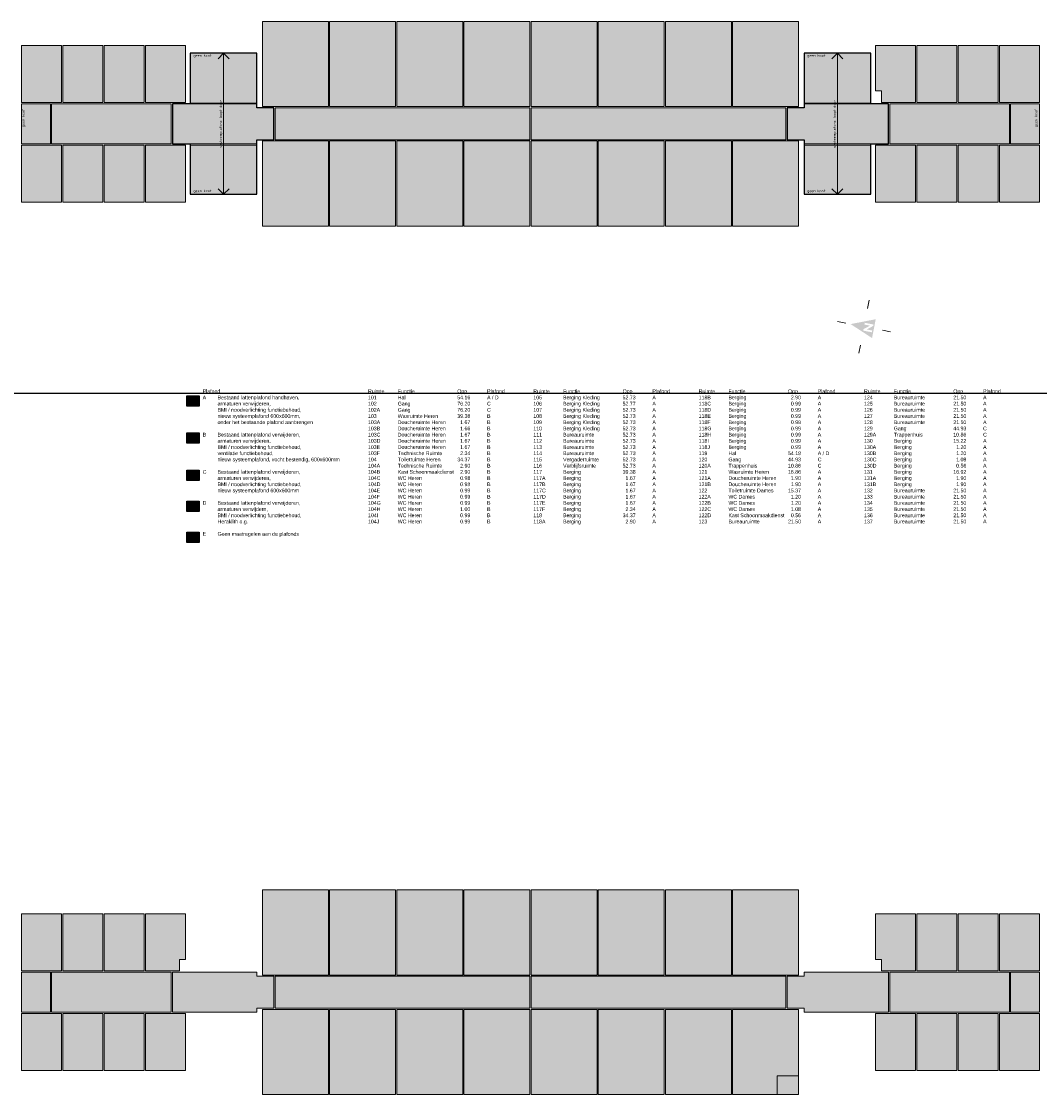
# Model space of a CAD drawing. Extents: x 362177 to 5000048, y 157834 to 733119.
# Tile 151 of 151: x 4901528 to 5000048, y 291969 to 395759. Entities that reach past the tile are written whole.
import ezdxf
from ezdxf.enums import TextEntityAlignment as Align

# ---------------------------------------------------------------- set-up
doc = ezdxf.new("R2010")
doc.units = 0
doc.set_wipeout_variables(frame=1)
doc.layers.get('DEFPOINTS').update_dxf_attribs({"color": 255})
doc.layers.add('A--T$1A-_F123-_0_18MM', color=1, linetype='Continuous')
doc.layers.add('X-L0_C_plafondafwerking', color=7, linetype='Continuous')
doc.layers.add('X-L0_C_afwerking', color=7, linetype='Continuous', lineweight=5)
doc.styles.add('DVD_VBC_Arial', font='arial.ttf')
doc.styles.add('T25', font='ISO3098.shx')

# ---------------------------------------------------------------- blocks, each defined once
blk = doc.blocks.new('DVDVB_05_-S-_noordpijl1191')
at = {"color": 7, "linetype": 'Continuous', "lineweight": 13}
for p, q in [((0, 13.04), (0, 9.04)), ((-13.04, -0.01), (-9.04, -0.01)), ((13.04, -0.01), (9.04, -0.01)), ((0, -13.05), (0, -9.05))]:
    blk.add_line(p, q, dxfattribs=at)
at = {"color": 7, "linetype": 'Continuous', "lineweight": 0, "extrusion": (0, 0, -1)}
blk.add_solid([(4.64, -4.86), (0, 6.62), (-4.64, -4.86)], dxfattribs=at)
blk.add_wipeout([(-1.92, 0), (-1.2, 0), (1.06, -2.75), (1.06, 0), (1.92, 0), (1.92, -4.27), (1.21, -4.27), (-1.06, -1.51), (-1.06, -4.27), (-1.92, -4.27)])

msp = doc.modelspace()

# ---------------------------------------------------------------- hatches: boundary and pattern name
at = {"layer": 'X-L0_C_plafondafwerking', "transparency": 33554559}
h = msp.add_hatch(color=31, dxfattribs=at)
h.dxf.hatch_style = 1
h.paths.add_polyline_path([(4931228, 395759), (4924846, 395759), (4924846, 387524), (4931228, 387524)])
h = msp.add_hatch(color=51, dxfattribs=at)
h.dxf.hatch_style = 1
h.paths.add_polyline_path([(4931348, 387525), (4937733, 387525), (4937733, 395759), (4931348, 395759)])
h = msp.add_hatch(color=51, dxfattribs=at)
h.dxf.hatch_style = 1
h.paths.add_polyline_path([(4944228, 395759), (4937848, 395759), (4937848, 387524), (4944228, 387524)])
h = msp.add_hatch(color=51, dxfattribs=at)
h.dxf.hatch_style = 1
h.paths.add_polyline_path([(4944348, 387524), (4950728, 387524), (4950728, 395759), (4944348, 395759)])
h = msp.add_hatch(color=51, dxfattribs=at)
h.dxf.hatch_style = 1
h.paths.add_polyline_path([(4957228, 395759), (4950848, 395759), (4950848, 387524), (4957228, 387524)])
h = msp.add_hatch(color=51, dxfattribs=at)
h.dxf.hatch_style = 1
h.paths.add_polyline_path([(4963728, 395759), (4957348, 395759), (4957348, 387524), (4963728, 387524)])
h = msp.add_hatch(color=51, dxfattribs=at)
h.dxf.hatch_style = 1
h.paths.add_polyline_path([(4963848, 387524), (4970228, 387524), (4970228, 395759), (4963848, 395759)])
h = msp.add_hatch(color=51, dxfattribs=at)
h.dxf.hatch_style = 1
h.paths.add_polyline_path([(4970348, 387524), (4976727, 387524), (4976727, 395759), (4970348, 395759)])
h = msp.add_hatch(color=51, dxfattribs=at)
h.dxf.hatch_style = 1
h.paths.add_polyline_path([(4905408, 393434), (4901528, 393434), (4901528, 387924), (4905408, 387924)])
h = msp.add_hatch(color=51, dxfattribs=at)
h.dxf.hatch_style = 1
h.paths.add_polyline_path([(4909408, 393434), (4905528, 393434), (4905528, 387924), (4909408, 387924)])
h = msp.add_hatch(color=51, dxfattribs=at)
h.dxf.hatch_style = 1
h.paths.add_polyline_path([(4909528, 387924), (4913408, 387924), (4913408, 393434), (4909528, 393434)])
h = msp.add_hatch(color=51, dxfattribs=at)
h.dxf.hatch_style = 1
h.paths.add_polyline_path([(4913528, 387924), (4917408, 387924), (4917408, 393434), (4913528, 393434)])
h = msp.add_hatch(color=51, dxfattribs=at)
h.dxf.hatch_style = 1
h.paths.add_polyline_path([(4988048, 393434), (4984168, 393434), (4984168, 389034), (4984748, 389034), (4984748, 387924), (4985548, 387924), (4988048, 387924)])
h = msp.add_hatch(color=51, dxfattribs=at)
h.dxf.hatch_style = 1
h.paths.add_polyline_path([(4988168, 387924), (4992048, 387924), (4992048, 393434), (4988168, 393434)])
h = msp.add_hatch(color=51, dxfattribs=at)
h.dxf.hatch_style = 1
h.paths.add_polyline_path([(4992168, 387924), (4996048, 387924), (4996048, 393434), (4992168, 393434)])
h = msp.add_hatch(color=51, dxfattribs=at)
h.dxf.hatch_style = 1
h.paths.add_polyline_path([(5000048, 393434), (4996168, 393434), (4996168, 387924), (5000048, 387924)])
h = msp.add_hatch(color=51, dxfattribs=at)
h.dxf.hatch_style = 1
h.paths.add_polyline_path([(4917868, 387854), (4924308, 387854), (4924308, 392679), (4917868, 392679)])
h = msp.add_hatch(color=51, dxfattribs=at)
h.dxf.hatch_style = 1
h.paths.add_polyline_path([(4983708, 392679), (4977268, 392679), (4977268, 387854), (4983708, 387854)])
h = msp.add_hatch(color=103, dxfattribs=at)
h.dxf.hatch_style = 1
h.paths.add_polyline_path([(4904328, 387804), (4901528, 387804), (4901528, 383924), (4904328, 383924)])
h = msp.add_hatch(color=103, dxfattribs=at)
h.dxf.hatch_style = 1
h.paths.add_polyline_path([(4916028, 383924), (4916028, 387804), (4904448, 387804), (4904448, 383924)])
h = msp.add_hatch(color=131, dxfattribs=at)
h.dxf.hatch_style = 1
h.paths.add_polyline_path([(4924306, 383926.4), (4924306, 384320), (4925948, 384320), (4925948, 387404), (4924308, 387404), (4924308, 387804), (4916148, 387804), (4916148, 383924)])
h = msp.add_hatch(color=103, dxfattribs=at)
h.dxf.hatch_style = 1
h.paths.add_polyline_path([(4950728, 384314), (4950728, 387404), (4926068, 387404), (4926068, 384314)])
h = msp.add_hatch(color=103, dxfattribs=at)
h.dxf.hatch_style = 1
h.paths.add_polyline_path([(4975508, 384314), (4975508, 387404), (4950848, 387404), (4950848, 384314)])
h = msp.add_hatch(color=131, dxfattribs=at)
h.dxf.hatch_style = 1
h.paths.add_polyline_path([(4977268, 384314), (4977268, 383924), (4985428, 383924), (4985428, 387804), (4983708, 387804), (4977268, 387804), (4977268, 387404), (4975628, 387404), (4975628, 384314)])
h = msp.add_hatch(color=103, dxfattribs=at)
h.dxf.hatch_style = 1
h.paths.add_polyline_path([(4985548, 387804), (4985548, 383924), (4997128, 383924), (4997128, 387804)])
h = msp.add_hatch(color=103, dxfattribs=at)
h.dxf.hatch_style = 1
h.paths.add_polyline_path([(5000048, 387804), (4997248, 387804), (4997248, 383924), (5000048, 383924)])
h = msp.add_hatch(color=31, dxfattribs=at)
h.dxf.hatch_style = 1
h.paths.add_polyline_path([(4924848, 375969), (4931228, 375969), (4931228, 384204), (4924848, 384204)])
h = msp.add_hatch(color=51, dxfattribs=at)
h.dxf.hatch_style = 1
h.paths.add_polyline_path([(4931348, 375969), (4937728, 375969), (4937728, 384204), (4931348, 384204)])
h = msp.add_hatch(color=51, dxfattribs=at)
h.dxf.hatch_style = 1
h.paths.add_polyline_path([(4944228, 384204), (4937848, 384204), (4937848, 375969), (4944228, 375969)])
h = msp.add_hatch(color=51, dxfattribs=at)
h.dxf.hatch_style = 1
h.paths.add_polyline_path([(4944348, 375969), (4950728, 375969), (4950728, 384204), (4944348, 384204)])
h = msp.add_hatch(color=51, dxfattribs=at)
h.dxf.hatch_style = 1
h.paths.add_polyline_path([(4957228, 384204), (4950848, 384204), (4950848, 375969), (4957228, 375969)])
h = msp.add_hatch(color=51, dxfattribs=at)
h.dxf.hatch_style = 1
h.paths.add_polyline_path([(4957348, 375969), (4963728, 375969), (4963728, 384204), (4957348, 384204)])
h = msp.add_hatch(color=51, dxfattribs=at)
h.dxf.hatch_style = 1
h.paths.add_polyline_path([(4963848, 375969), (4970228, 375969), (4970228, 384204), (4963848, 384204)])
h = msp.add_hatch(color=51, dxfattribs=at)
h.dxf.hatch_style = 1
h.paths.add_polyline_path([(4970348, 375969), (4976728, 375969), (4976728, 384204), (4970348, 384204)])
h = msp.add_hatch(color=51, dxfattribs=at)
h.dxf.hatch_style = 1
h.paths.add_polyline_path([(4905408, 383804), (4901528, 383804), (4901528, 378294), (4905408, 378294)])
h = msp.add_hatch(color=51, dxfattribs=at)
h.dxf.hatch_style = 1
h.paths.add_polyline_path([(4905528, 378294), (4909408, 378294), (4909408, 383804), (4905528, 383804)])
h = msp.add_hatch(color=51, dxfattribs=at)
h.dxf.hatch_style = 1
h.paths.add_polyline_path([(4913408, 383804), (4909528, 383804), (4909528, 378294), (4913408, 378294)])
h = msp.add_hatch(color=51, dxfattribs=at)
h.dxf.hatch_style = 1
h.paths.add_polyline_path([(4913528, 378294), (4917408, 378294), (4917408, 383804), (4913528, 383804)])
h = msp.add_hatch(color=51, dxfattribs=at)
h.dxf.hatch_style = 1
h.paths.add_polyline_path([(4924306.2, 383804), (4917868, 383804), (4917868, 379051), (4924308, 379051)])
h = msp.add_hatch(color=51, dxfattribs=at)
h.dxf.hatch_style = 1
h.paths.add_polyline_path([(4983708, 383804), (4977268, 383804), (4977268, 379049), (4983708, 379049)])
h = msp.add_hatch(color=51, dxfattribs=at)
h.dxf.hatch_style = 1
h.paths.add_polyline_path([(4984168, 378294), (4988048, 378294), (4988048, 383804), (4984168, 383804)])
h = msp.add_hatch(color=51, dxfattribs=at)
h.dxf.hatch_style = 1
h.paths.add_polyline_path([(4988168, 378294), (4992048, 378294), (4992048, 383804), (4988168, 383804)])
h = msp.add_hatch(color=51, dxfattribs=at)
h.dxf.hatch_style = 1
h.paths.add_polyline_path([(4996048, 383804), (4992168, 383804), (4992168, 378294), (4996048, 378294)])
h = msp.add_hatch(color=51, dxfattribs=at)
h.dxf.hatch_style = 1
h.paths.add_polyline_path([(4996168, 378294), (5000048, 378294), (5000048, 383804), (4996168, 383804)])
h = msp.add_hatch(color=51, dxfattribs=at)
h.dxf.hatch_style = 1
h.paths.add_polyline_path([(4917535, 358560.7), (4918735, 358560.7), (4918735, 359560.7), (4917535, 359560.7)])
h = msp.add_hatch(color=31, dxfattribs=at)
h.dxf.hatch_style = 1
h.paths.add_polyline_path([(4917535, 355960.7), (4918735, 355960.7), (4918735, 354960.7), (4917535, 354960.7)])
h = msp.add_hatch(color=103, dxfattribs=at)
h.dxf.hatch_style = 1
h.paths.add_polyline_path([(4917535, 352360.7), (4918735, 352360.7), (4918735, 351360.7), (4917535, 351360.7)])
h = msp.add_hatch(color=131, dxfattribs=at)
h.dxf.hatch_style = 1
h.paths.add_polyline_path([(4917535, 349360.7), (4918735, 349360.7), (4918735, 348360.7), (4917535, 348360.7)])
h = msp.add_hatch(color=211, dxfattribs=at)
h.dxf.hatch_style = 1
h.paths.add_polyline_path([(4917535, 346360.7), (4918735, 346360.7), (4918735, 345360.7), (4917535, 345360.7)])
h = msp.add_hatch(color=31, dxfattribs=at)
h.dxf.hatch_style = 1
h.paths.add_polyline_path([(4931228, 303524), (4931228, 311759), (4924848, 311759), (4924848, 303524)])
h = msp.add_hatch(color=51, dxfattribs=at)
h.dxf.hatch_style = 1
h.paths.add_polyline_path([(4931348, 303524), (4937733, 303524), (4937733, 311759), (4931348, 311759)])
h = msp.add_hatch(color=51, dxfattribs=at)
h.dxf.hatch_style = 1
h.paths.add_polyline_path([(4944228, 311759), (4937848, 311759), (4937848, 303524), (4944228, 303524)])
h = msp.add_hatch(color=51, dxfattribs=at)
h.dxf.hatch_style = 1
h.paths.add_polyline_path([(4944348, 303524), (4950728, 303524), (4950728, 311759), (4944348, 311759)])
h = msp.add_hatch(color=51, dxfattribs=at)
h.dxf.hatch_style = 1
h.paths.add_polyline_path([(4950848, 303524), (4957228, 303524), (4957228, 311759), (4950848, 311759)])
h = msp.add_hatch(color=51, dxfattribs=at)
h.dxf.hatch_style = 1
h.paths.add_polyline_path([(4963728, 311759), (4957348, 311759), (4957348, 303524), (4963728, 303524)])
h = msp.add_hatch(color=51, dxfattribs=at)
h.dxf.hatch_style = 1
h.paths.add_polyline_path([(4970228, 311759), (4963848, 311759), (4963848, 303524), (4970228, 303524)])
h = msp.add_hatch(color=51, dxfattribs=at)
h.dxf.hatch_style = 1
h.paths.add_polyline_path([(4970348, 303524), (4976728, 303524), (4976728, 311759), (4970348, 311759)])
h = msp.add_hatch(color=51, dxfattribs=at)
h.dxf.hatch_style = 1
h.paths.add_polyline_path([(4905408, 309434), (4901528, 309434), (4901528, 303924), (4905408, 303924)])
h = msp.add_hatch(color=51, dxfattribs=at)
h.dxf.hatch_style = 1
h.paths.add_polyline_path([(4909408, 309434), (4905528, 309434), (4905528, 303924), (4909408, 303924)])
h = msp.add_hatch(color=51, dxfattribs=at)
h.dxf.hatch_style = 1
h.paths.add_polyline_path([(4909528, 303924), (4913408, 303924), (4913408, 309434), (4909528, 309434)])
h = msp.add_hatch(color=51, dxfattribs=at)
h.dxf.hatch_style = 1
h.paths.add_polyline_path([(4913528, 303924), (4916828, 303924), (4916828, 305034), (4917408, 305034), (4917408, 309434), (4913528, 309434)])
h = msp.add_hatch(color=31, dxfattribs=at)
h.dxf.hatch_style = 1
h.paths.add_polyline_path([(4988048, 309434), (4984168, 309434), (4984168, 305034), (4984748, 305034), (4984748, 303924), (4988048, 303924)])
h = msp.add_hatch(color=51, dxfattribs=at)
h.dxf.hatch_style = 1
h.paths.add_polyline_path([(4988168, 303924), (4992048, 303924), (4992048, 309434), (4988168, 309434)])
h = msp.add_hatch(color=51, dxfattribs=at)
h.dxf.hatch_style = 1
h.paths.add_polyline_path([(4992168, 303924), (4996048, 303924), (4996048, 309434), (4992168, 309434)])
h = msp.add_hatch(color=51, dxfattribs=at)
h.dxf.hatch_style = 1
h.paths.add_polyline_path([(4996168, 303924), (5000048, 303924), (5000048, 309434), (4996168, 309434)])
h = msp.add_hatch(color=103, dxfattribs=at)
h.dxf.hatch_style = 1
h.paths.add_polyline_path([(4904328, 303804), (4901528, 303804), (4901528, 299924), (4904328, 299924)])
h = msp.add_hatch(color=103, dxfattribs=at)
h.dxf.hatch_style = 1
h.paths.add_polyline_path([(4916028, 299924), (4916028, 303804), (4904448, 303804), (4904448, 299924)])
h = msp.add_hatch(color=131, dxfattribs=at)
h.dxf.hatch_style = 1
h.paths.add_polyline_path([(4916148, 303804), (4916148, 299924), (4924311, 299924), (4924311, 300324), (4925948, 300324), (4925948, 303404), (4924318, 303404), (4924318, 303804)])
h = msp.add_hatch(color=103, dxfattribs=at)
h.dxf.hatch_style = 1
h.paths.add_polyline_path([(4950728, 300324), (4950728, 303404), (4926068, 303404), (4926068, 300324)])
h = msp.add_hatch(color=103, dxfattribs=at)
h.dxf.hatch_style = 1
h.paths.add_polyline_path([(4975508, 300324), (4975508, 303404), (4950848, 303404), (4950848, 300324)])
h = msp.add_hatch(color=131, dxfattribs=at)
h.dxf.hatch_style = 1
h.paths.add_polyline_path([(4985428, 299924), (4985428, 303804), (4977268, 303804), (4977268, 303404), (4975628, 303404), (4975628, 300324), (4977268, 300324), (4977268, 299924)])
h = msp.add_hatch(color=103, dxfattribs=at)
h.dxf.hatch_style = 1
h.paths.add_polyline_path([(4985548, 299924), (4997128, 299924), (4997128, 303804), (4985548, 303804)])
h = msp.add_hatch(color=103, dxfattribs=at)
h.dxf.hatch_style = 1
h.paths.add_polyline_path([(5000048, 303804), (4997248, 303804), (4997248, 299924), (5000048, 299924)])
h = msp.add_hatch(color=31, dxfattribs=at)
h.dxf.hatch_style = 1
h.paths.add_polyline_path([(4931228, 300204), (4924848, 300204), (4924848, 291969), (4931228, 291969)])
h = msp.add_hatch(color=51, dxfattribs=at)
h.dxf.hatch_style = 1
h.paths.add_polyline_path([(4937728, 300204), (4931348, 300204), (4931348, 291969), (4937728, 291969)])
h = msp.add_hatch(color=51, dxfattribs=at)
h.dxf.hatch_style = 1
h.paths.add_polyline_path([(4937848, 291969), (4944228, 291969), (4944228, 300204), (4937848, 300204)])
h = msp.add_hatch(color=51, dxfattribs=at)
h.dxf.hatch_style = 1
h.paths.add_polyline_path([(4944348, 291969), (4950728, 291969), (4950728, 300204), (4944348, 300204)])
h = msp.add_hatch(color=51, dxfattribs=at)
h.dxf.hatch_style = 1
h.paths.add_polyline_path([(4957228, 300204), (4950848, 300204), (4950848, 291969), (4957228, 291969)])
h = msp.add_hatch(color=51, dxfattribs=at)
h.dxf.hatch_style = 1
h.paths.add_polyline_path([(4957348, 300204), (4957348, 291969), (4963728, 291969), (4963728, 300204)])
h = msp.add_hatch(color=51, dxfattribs=at)
h.dxf.hatch_style = 1
h.paths.add_polyline_path([(4963848, 291969), (4970228, 291969), (4970228, 300204), (4963848, 300204)])
h = msp.add_hatch(color=51, dxfattribs=at)
h.dxf.hatch_style = 1
h.paths.add_polyline_path([(4970348, 291969), (4970348, 300204), (4976728, 300204), (4976728, 293784), (4974648, 293784), (4974648, 291969)])
h = msp.add_hatch(color=51, dxfattribs=at)
h.dxf.hatch_style = 1
h.paths.add_polyline_path([(4901528, 294294), (4905408, 294294), (4905408, 299804), (4901528, 299804)])
h = msp.add_hatch(color=51, dxfattribs=at)
h.dxf.hatch_style = 1
h.paths.add_polyline_path([(4909408, 299804), (4905528, 299804), (4905528, 294294), (4909408, 294294)])
h = msp.add_hatch(color=51, dxfattribs=at)
h.dxf.hatch_style = 1
h.paths.add_polyline_path([(4913408, 294294), (4913408, 299804), (4909528, 299804), (4909528, 294294)])
h = msp.add_hatch(color=51, dxfattribs=at)
h.dxf.hatch_style = 1
h.paths.add_polyline_path([(4913528, 294294), (4917408, 294294), (4917408, 299804), (4913528, 299804)])
h = msp.add_hatch(color=51, dxfattribs=at)
h.dxf.hatch_style = 1
h.paths.add_polyline_path([(4988048, 294294), (4988048, 299804), (4984168, 299804), (4984168, 294294)])
h = msp.add_hatch(color=51, dxfattribs=at)
h.dxf.hatch_style = 1
h.paths.add_polyline_path([(4992048, 294294), (4992048, 299804), (4988168, 299804), (4988168, 294294)])
h = msp.add_hatch(color=51, dxfattribs=at)
h.dxf.hatch_style = 1
h.paths.add_polyline_path([(4992168, 294294), (4996048, 294294), (4996048, 299804), (4992168, 299804)])
h = msp.add_hatch(color=51, dxfattribs=at)
h.dxf.hatch_style = 1
h.paths.add_polyline_path([(4996168, 294294), (5000048, 294294), (5000048, 299804), (4996168, 299804)])
h = msp.add_hatch(color=31, dxfattribs=at)
h.dxf.hatch_style = 1
h.paths.add_polyline_path([(4974648, 293784), (4974648, 291969), (4976728, 291969), (4976728, 293784)])

# ---------------------------------------------------------------- linework, layer by layer
at = {"flags": 128}
for points in [[(4924308, 392679), (4917868, 392679), (4917868, 387804), (4916148, 387804), (4916148, 383924), (4917868, 383924), (4917868, 379051), (4924308, 379051), (4924306, 384320), (4925948, 384320), (4925948, 387404), (4924308, 387404)], [(4977268, 392679), (4977268, 387404), (4975628, 387404), (4975628, 384314), (4977268, 384314), (4977268, 379049), (4983708, 379049), (4983708, 383924), (4985428, 383924), (4985428, 387804), (4983708, 387804), (4983708, 392679)]]:
    msp.add_lwpolyline(points, close=True, dxfattribs=at)
for points in [[(4917535, 359560.7), (4918735, 359560.7), (4918735, 358560.7), (4917535, 358560.7)], [(4917535, 355960.7), (4918735, 355960.7), (4918735, 354960.7), (4917535, 354960.7)], [(4917535, 352360.7), (4918735, 352360.7), (4918735, 351360.7), (4917535, 351360.7)], [(4917535, 349360.7), (4918735, 349360.7), (4918735, 348360.7), (4917535, 348360.7)], [(4917535, 346360.7), (4918735, 346360.7), (4918735, 345360.7), (4917535, 345360.7)]]:
    msp.add_lwpolyline(points, close=True)
at = {"layer": 'DEFPOINTS'}
msp.add_xline((570064, 359815), (1, 0), dxfattribs=at)
at = {"layer": 'X-L0_C_afwerking'}
for points in [[(4931228, 387524), (4924846, 387524), (4924846, 395759), (4931228, 395759)], [(4931348, 387525), (4937733, 387525), (4937733, 395759), (4931348, 395759)], [(4937848, 395759), (4944228, 395759), (4944228, 387524), (4937848, 387524)], [(4944348, 395759), (4950728, 395759), (4950728, 387524), (4944348, 387524)], [(4950848, 395759), (4957228, 395759), (4957228, 387524), (4950848, 387524)], [(4957348, 395759), (4963728, 395759), (4963728, 387524), (4957348, 387524)], [(4963848, 387524), (4970228, 387524), (4970228, 395759), (4963848, 395759)], [(4970348, 395759), (4976727, 395759), (4976727, 387524), (4970348, 387524)], [(4905528, 387924), (4909408, 387924), (4909408, 393434), (4905528, 393434)], [(4909528, 387924), (4913408, 387924), (4913408, 393434), (4909528, 393434)], [(4917408, 393434), (4913528, 393434), (4913528, 387924), (4917408, 387924)], [(4992048, 387924), (4988168, 387924), (4988168, 393434), (4992048, 393434)], [(4996048, 393434), (4992168, 393434), (4992168, 387924), (4996048, 387924)], [(5000048, 387924), (4996168, 387924), (4996168, 393434), (5000048, 393434)], [(4917868, 387854), (4924308, 387854), (4924308, 392679), (4917868, 392679)], [(4977268, 387854), (4983708, 387854), (4983708, 392679), (4977268, 392679)], [(4901528, 383924), (4904328, 383924), (4904328, 387804), (4901528, 387804)], [(4904448, 387804), (4916028, 387804), (4916028, 383924), (4904448, 383924)], [(4926068, 387404), (4950728, 387404), (4950728, 384314), (4926068, 384314)], [(4950848, 384314), (4975508, 384314), (4975508, 387404), (4950848, 387404)], [(4985548, 387804), (4997128, 387804), (4997128, 383924), (4985548, 383924)], [(4997248, 387804), (5000048, 387804), (5000048, 383924), (4997248, 383924)], [(4931228, 384204), (4924848, 384204), (4924848, 375969), (4931228, 375969)], [(4931348, 384204), (4937728, 384204), (4937728, 375969), (4931348, 375969)], [(4937848, 375969), (4944228, 375969), (4944228, 384204), (4937848, 384204)], [(4944348, 384204), (4950728, 384204), (4950728, 375969), (4944348, 375969)], [(4950848, 375969), (4957228, 375969), (4957228, 384204), (4950848, 384204)], [(4957348, 384204), (4963728, 384204), (4963728, 375969), (4957348, 375969)], [(4963848, 375969), (4970228, 375969), (4970228, 384204), (4963848, 384204)], [(4970348, 384204), (4976728, 384204), (4976728, 375969), (4970348, 375969)], [(4901528, 383804), (4905408, 383804), (4905408, 378294), (4901528, 378294)], [(4905528, 378294), (4909408, 378294), (4909408, 383804), (4905528, 383804)], [(4909528, 383804), (4913408, 383804), (4913408, 378294), (4909528, 378294)], [(4913528, 383804), (4917408, 383804), (4917408, 378294), (4913528, 378294)], [(4917868, 383804), (4924308, 383804), (4924308, 379051), (4917868, 379051)], [(4977268, 383804), (4983708, 383804), (4983708, 379049), (4977268, 379049)], [(4988048, 383804), (4984168, 383804), (4984168, 378294), (4988048, 378294)], [(4988168, 383804), (4992048, 383804), (4992048, 378294), (4988168, 378294)], [(4992168, 378294), (4996048, 378294), (4996048, 383804), (4992168, 383804)], [(4996168, 383804), (5000048, 383804), (5000048, 378294), (4996168, 378294)], [(4924848, 311759), (4931228, 311759), (4931228, 303524), (4924848, 303524)], [(4931348, 303524), (4937733, 303524), (4937733, 311759), (4931348, 311759)], [(4937848, 311759), (4944228, 311759), (4944228, 303524), (4937848, 303524)], [(4944348, 303524), (4950728, 303524), (4950728, 311759), (4944348, 311759)], [(4950848, 311759), (4957228, 311759), (4957228, 303524), (4950848, 303524)], [(4957348, 311759), (4963728, 311759), (4963728, 303524), (4957348, 303524)], [(4963848, 303524), (4970228, 303524), (4970228, 311759), (4963848, 311759)], [(4970348, 303524), (4976728, 303524), (4976728, 311759), (4970348, 311759)], [(4901528, 309434), (4905408, 309434), (4905408, 303924), (4901528, 303924)], [(4905528, 303924), (4909408, 303924), (4909408, 309434), (4905528, 309434)], [(4909528, 309434), (4913408, 309434), (4913408, 303924), (4909528, 303924)], [(4988168, 303924), (4992048, 303924), (4992048, 309434), (4988168, 309434)], [(4992168, 309434), (4996048, 309434), (4996048, 303924), (4992168, 303924)], [(4996168, 303924), (5000048, 303924), (5000048, 309434), (4996168, 309434)], [(4904328, 303804), (4901528, 303804), (4901528, 299924), (4904328, 299924)], [(4904448, 303804), (4916028, 303804), (4916028, 299924), (4904448, 299924)], [(4926068, 303404), (4950728, 303404), (4950728, 300324), (4926068, 300324)], [(4950848, 300324), (4975508, 300324), (4975508, 303404), (4950848, 303404)], [(4985548, 303804), (4997128, 303804), (4997128, 299924), (4985548, 299924)], [(4997248, 303804), (5000048, 303804), (5000048, 299924), (4997248, 299924)], [(4931228, 300204), (4924848, 300204), (4924848, 291969), (4931228, 291969)], [(4931348, 291969), (4937728, 291969), (4937728, 300204), (4931348, 300204)], [(4937848, 291969), (4944228, 291969), (4944228, 300204), (4937848, 300204)], [(4944348, 300204), (4950728, 300204), (4950728, 291969), (4944348, 291969)], [(4950848, 291969), (4957228, 291969), (4957228, 300204), (4950848, 300204)], [(4957348, 300204), (4963728, 300204), (4963728, 291969), (4957348, 291969)], [(4963848, 291969), (4970228, 291969), (4970228, 300204), (4963848, 300204)], [(4970348, 291969), (4970348, 300204), (4976728, 300204), (4976728, 293784), (4974648, 293784), (4974648, 291969)], [(4901528, 299804), (4905408, 299804), (4905408, 294294), (4901528, 294294)], [(4905528, 294294), (4909408, 294294), (4909408, 299804), (4905528, 299804)], [(4909528, 299804), (4913408, 299804), (4913408, 294294), (4909528, 294294)], [(4913528, 294294), (4917408, 294294), (4917408, 299804), (4913528, 299804)], [(4984168, 299804), (4988048, 299804), (4988048, 294294), (4984168, 294294)], [(4988168, 294294), (4992048, 294294), (4992048, 299804), (4988168, 299804)], [(4992168, 299804), (4996048, 299804), (4996048, 294294), (4992168, 294294)], [(4996168, 294294), (5000048, 294294), (5000048, 299804), (4996168, 299804)], [(4974648, 293784), (4976728, 293784), (4976728, 291969), (4974648, 291969)]]:
    msp.add_lwpolyline(points, close=True, dxfattribs=at)
at = {"layer": 'X-L0_C_afwerking', "flags": 128}
for points in [[(4901528, 393434), (4905408, 393434), (4905408, 387924), (4901528, 387924)], [(4985548, 387924), (4988048, 387924), (4988048, 393434), (4984168, 393434), (4984168, 389034), (4984748, 389034), (4984748, 387924)], [(4916148, 383924), (4924306, 383926.4), (4924306, 384320), (4925948, 384320), (4925948, 387404), (4924308, 387404), (4924308, 387804), (4916148, 387804)], [(4975628, 387404), (4975628, 384314), (4977268, 384314), (4977268, 383924), (4985428, 383924), (4985428, 387804), (4977268, 387804), (4977268, 387404)], [(4913528, 303924), (4916828, 303924), (4916828, 305034), (4917408, 305034), (4917408, 309434), (4913528, 309434)], [(4984748, 303924), (4984748, 305034), (4984168, 305034), (4984168, 309434), (4988048, 309434), (4988048, 303924)], [(4916148, 303804), (4924318, 303804), (4924318, 303404), (4925948, 303404), (4925948, 300324), (4924311, 300324), (4924311, 299924), (4916148, 299924)], [(4985428, 303804), (4977268, 303804), (4977268, 303404), (4975628, 303404), (4975628, 300324), (4977268, 300324), (4977268, 299924), (4985428, 299924)]]:
    msp.add_lwpolyline(points, close=True, dxfattribs=at)
for points in [[(4921088, 392679), (4920557.7, 392148.7)], [(4921088, 392679), (4921088, 379051)], [(4921088, 392679), (4921618.3, 392148.7)], [(4980488, 392679), (4979957.7, 392148.7)], [(4980488, 392679), (4981018.3, 392148.7)], [(4980488, 392679), (4980488, 379049)], [(4921088, 379049), (4920557.7, 379579.3)], [(4921088, 379049), (4921618.3, 379579.3)], [(4980488, 379049), (4979957.7, 379579.3)], [(4980488, 379049), (4981018.3, 379579.3)]]:
    msp.add_lwpolyline(points, dxfattribs=at)

# ---------------------------------------------------------------- block references
at = {"layer": 'X-L0_C_afwerking', "xscale": 200.0000000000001, "yscale": 200.0000000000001, "rotation": 79}
msp.add_blockref('DVDVB_05_-S-_noordpijl1191', (4983064, 366234), dxfattribs=at)

# ---------------------------------------------------------------- texts
at = {"char_height": 360, "attachment_point": 1, "style": 'DVD_VBC_Arial'}
for s, width, heights, insert in [('Plafond\\PA^IBestaand lattenplafond handhaven,\\P^Iarmaturen verwijderen,\\P^IBMI / noodverlichting functiebehoud,\\P^Inieuw systeemplafond 600x600mm,\\P^Ionder het bestaande plafond aanbrengen\\P\\PB^IBestaand lattenplafond verwijderen,\\P^Iarmaturen verwijderen,\\P^IBMI / noodverlichting functiebehoud,\\P^Iventilatie functiebehoud,\\P^Inieuw systeemplafond, vocht bestendig, 600x600mm\\P\\PC ^IBestaand lattenplafond verwijderen,\\P^Iarmaturen verwijderen,\\P^IBMI / noodverlichting functiebehoud,\\P^Inieuw systeemplafond 600x600mm\\P\\PD^IBestaand lattenplafond verwijderen,\\P^Iarmaturen verwijdern,\\P^IBMI / noodverlichting functiebehoud,\\P^IHeraklith o.g.\\P\\PE^IGeen maatregelen aan de plafonds', 13509.254, [0], (4919064, 360175)), ('Ruimte^IFunctie^I^I^IOpp.^I^IPlafond\\P101 ^I^IHal ^I^I^I^I54.16^I^IA / D\\P102 ^I^IGang ^I^I^I^I76.20^I^IC\\P102A ^I^IGang ^I^I^I^I76.20^I^IC\\P103 ^I^IWasruimte Heren ^I^I39.38^I^IB\\P103A ^I^IDoucheruimte Heren ^I  1.67^I^IB\\P103B ^I^IDoucheruimte Heren ^I  1.66^I^IB\\P103C ^I^IDoucheruimte Heren ^I  1.67^I^IB\\P103D ^I^IDoucheruimte Heren ^I  1.67^I^IB\\P103E ^I^IDoucheruimte Heren ^I  1.67^I^IB\\P103F ^I^ITechnische Ruimte ^I  2.34^I^IB\\P104 ^I^IToiletruimte Heren ^I^I34.37^I^IB\\P104A ^I^ITechnische Ruimte ^I  2.90^I^IB\\P104B ^I^IKast Schoonmaakdienst ^I  2.90^I^IB\\P104C ^I^IWC Heren ^I^I^I  0.98^I^IB\\P104D ^I^IWC Heren ^I^I^I  0.98^I^IB\\P104E ^I^IWC Heren ^I^I^I  0.99^I^IB\\P104F ^I^IWC Heren ^I^I^I  0.99^I^IB\\P104G ^I^IWC Heren ^I^I^I  0.99^I^IB\\P104H ^I^IWC Heren ^I^I^I  1.00^I^IB\\P104I ^I^IWC Heren ^I^I^I  0.99^I^IB\\P104J ^I^IWC Heren ^I^I^I  0.99^I^IB', 13843.335, [0], (4935064, 360175)), ('Ruimte^IFunctie^I^I^IOpp.^I^IPlafond\\P105 ^I^IBerging Kleding ^I^I52.73^I^IA\\P106 ^I^IBerging Kleding ^I^I52.77^I^IA\\P107 ^I^IBerging Kleding ^I^I52.73^I^IA\\P108 ^I^IBerging Kleding ^I^I52.73^I^IA\\P109 ^I^IBerging Kleding ^I^I52.73^I^IA\\P110 ^I^IBerging Kleding ^I^I52.73^I^IA\\P111 ^I^IBureauruimte ^I^I52.73^I^IA\\P112 ^I^IBureauruimte ^I^I52.73^I^IA\\P113 ^I^IBureauruimte ^I^I52.73^I^IA\\P114 ^I^IBureauruimte ^I^I52.73^I^IA\\P115 ^I^IVergaderruimte ^I^I52.73^I^IA\\P116 ^I^IVerblijfsruimte ^I^I52.73^I^IA\\P117 ^I^IBerging^I^I^I39.38^I^IA\\P117A ^I^IBerging^I^I ^I  1.67^I^IA\\P117B ^I^IBerging^I^I ^I  1.67^I^IA\\P117C ^I^IBerging^I^I ^I  1.67^I^IA\\P117D ^I^IBerging^I^I^I  1.67^I^IA\\P117E ^I^IBerging^I^I ^I  1.67^I^IA\\P117F ^I^IBerging^I^I ^I  2.34^I^IA\\P118 ^I^IBerging^I^I^I34.37^I^IA\\P118A ^I^IBerging^I^I ^I  2.90^I^IA', 13843.335, [0], (4951064, 360175)), ('Ruimte^IFunctie^I^I^IOpp.^I^IPlafond\\P118B ^I^IBerging^I^I^I  2.90^I^IA\\P118C ^I^IBerging^I^I^I  0.99^I^IA\\P118D ^I^IBerging^I^I^I  0.99^I^IA\\P118E ^I^IBerging ^I^I^I  0.99^I^IA\\P118F ^I^IBerging^I^I^I  0.99^I^IA\\P118G ^I^IBerging ^I^I^I  0.99^I^IA\\P118H ^I^IBerging^I^I^I  0.99^I^IA\\P118I ^I^IBerging ^I^I^I  0.99^I^IA\\P118J ^I^IBerging ^I^I^I  0.99^I^IA\\P119 ^I^IHal ^I^I^I^I54.18^I^IA / D\\P120 ^I^IGang ^I^I^I^I44.93^I^IC\\P120A ^I^ITrappenhuis ^I^I10.86^I^IC\\P121 ^I^IWasruimte Heren ^I^I16.86^I^IA\\P121A ^I^IDoucheruimte Heren ^I  1.90^I^IA\\P121B ^I^IDoucheruimte Heren ^I  1.90^I^IA\\P122 ^I^IToiletruimte Dames ^I15.37^I^IA\\P122A ^I^IWC Dames ^I^I^I  1.20^I^IA\\P122B ^I^IWC Dames ^I^I^I  1.20^I^IA\\P122C ^I^IWC Dames ^I^I^I  1.08^I^IA\\P122D ^I^IKast Schoonmaakdienst ^I  0.56^I^IA\\P123 ^I^IBureauruimte ^I^I21.50^I^IA', 14133.67, [13538], (4967064, 360175)), ('Ruimte^IFunctie^I^I^IOpp.^I^IPlafond\\P124 ^I^IBureauruimte ^I^I21.50^I^IA\\P125 ^I^IBureauruimte ^I^I21.50^I^IA\\P126 ^I^IBureauruimte ^I^I21.50^I^IA\\P127 ^I^IBureauruimte ^I^I21.50^I^IA\\P128 ^I^IBureauruimte ^I^I21.50^I^IA\\P129 ^I^IGang ^I^I^I^I44.93^I^IC\\P129A ^I^ITrappenhuis ^I^I10.86^I^IC\\P130 ^I^IBerging^I ^I^I15.22^I^IA\\P130A ^I^IBerging^I^I^I  1.20^I^IA\\P130B ^I^IBerging^I^I^I  1.20^I^IA\\P130C ^I^IBerging^I^I^I  1.08^I^IA\\P130D ^I^IBerging^I^I ^I  0.56^I^IA\\P131 ^I^IBerging^I ^I^I16.92^I^IA\\P131A ^I^IBerging^I^I ^I  1.90^I^IA\\P131B ^I^IBerging^I^I ^I  1.90^I^IA\\P132 ^I^IBureauruimte ^I^I21.50^I^IA\\P133 ^I^IBureauruimte ^I^I21.50^I^IA\\P134 ^I^IBureauruimte ^I^I21.50^I^IA\\P135 ^I^IBureauruimte ^I^I21.50^I^IA\\P136 ^I^IBureauruimte ^I^I21.50^I^IA\\P137 ^I^IBureauruimte ^I^I21.50^I^IA', 13843.335, [0], (4983064, 360175))]:
    msp.add_mtext_dynamic_manual_height_columns(s, width=width, gutter_width=12.5, heights=heights, dxfattribs=dict(at, insert=insert))
at = {"layer": 'A--T$1A-_F123-_0_18MM', "style": 'T25'}
for p in [(4918171.5, 392343.4), (4977571.5, 392343.4), (4918171.5, 379247.8), (4977571.5, 379247.8)]:
    msp.add_text('geen koof', height=250, dxfattribs=at).set_placement(p)
for p in [(4920838, 385865), (4980238, 385865)]:
    msp.add_text('systeemplafond loopt door', height=250, rotation=90, dxfattribs=at).set_placement(p, align=Align.MIDDLE)
for p in [(4901831.5, 385528.4), (4999829.3, 385528.4)]:
    msp.add_text('geen koof', height=250, rotation=90, dxfattribs=at).set_placement(p)

doc.saveas('drawing.dxf')
